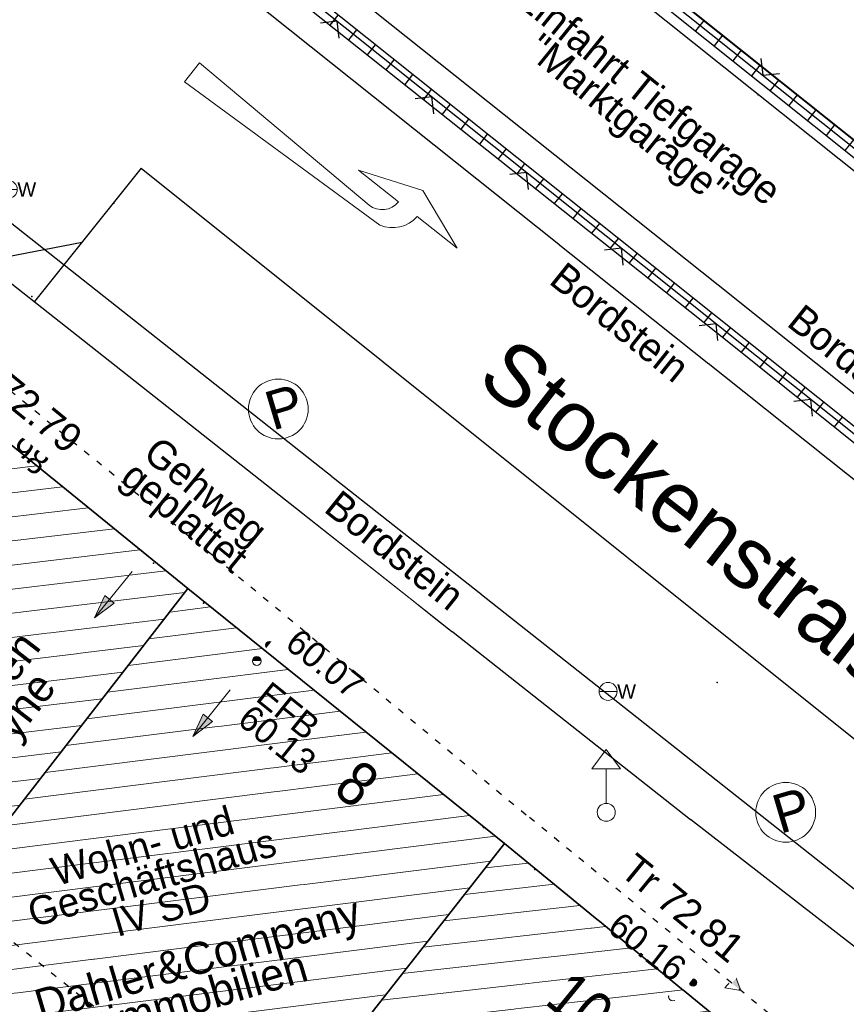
# Model space of a CAD drawing. Header units: metres. Extents: x 32365810 to 32367010, y 5620411 to 5622366.
# Tile 68 of 198: x 32366152 to 32366165, y 5622021 to 5622037. Entities that reach past the tile are written whole.
import ezdxf

# ---------------------------------------------------------------- set-up
doc = ezdxf.new("R2010")
doc.units = ezdxf.units.M
for name, pattern in [('1000.100', [0]), ('1000.110', [0]), ('1000.196', [0.225, 0.075, -0.15]), ('1000.210', [0]), ('1000.300', [0]), ('1600.1047', [0]), ('1600.2028', [0]), ('1600.2505', [0]), ('1600.25101', [0])]:
    doc.linetypes.add(name, pattern=pattern)
doc.layers.get('0').update_dxf_attribs({"color": 1, "linetype": 'CONTINUOUS'})
for name, color, linetype in [('Beschriftung Gebäude', 7, 'CONTINUOUS'), ('Beschriftung Topographie', 7, 'CONTINUOUS'), ('EFB-_ Dachhöhen Bestandsgebäude (NHN)', 7, 'CONTINUOUS'), ('Fahrbahnmarkierung', 7, 'CONTINUOUS'), ('Flurstücke_Grenzpunkte', 11, 'CONTINUOUS'), ('Gebäude', 31, 'CONTINUOUS'), ('Höhen_ gemessen (NHN)', 7, 'CONTINUOUS'), ('Lagebezeichnungen', 12, 'CONTINUOUS'), ('Leitungen Kanalbestand (AMT 66)', 7, 'CONTINUOUS'), ('Siedlungsflächen - Bauwerke u. Einrichtungen', 51, 'CONTINUOUS'), ('Symbole Topographie', 7, 'CONTINUOUS'), ('Topographie_ örtl. Aufnahme', 7, 'CONTINUOUS'), ('Wasserleitung', 7, 'CONTINUOUS')]:
    doc.layers.add(name, color=color, linetype=linetype)
doc.styles.add('Arial', font='Arial.ttf')
doc.styles.add('Beschriftung schwarz_ Stift 0.25', font='Century Gothic.ttf')
doc.styles.add('Beschriftung Topographie_ blau', font='Century Gothic.ttf')
doc.styles.add('Dachhöhe NHN_ Bestand_ gemessen', font='Century Gothic.ttf')
doc.styles.add('Dachhöhe NHN_ Bestand_ gemessen_ schwarz', font='Century Gothic.ttf')
doc.styles.add('Hausnummern NRW', font='Arial.ttf', dxfattribs={"width": 0.85})
doc.styles.add('Höhe NHN_ gemessen_ blau', font='Century Gothic.ttf')
doc.styles.add('Name - Bauwerken u. Einrichtungen - F 10', font='Arial.ttf')

# ---------------------------------------------------------------- blocks, each defined once
blk = doc.blocks.new('S1000.360')
at = {"lineweight": -2}
blk.add_hatch(color=0, dxfattribs=at).paths.add_polyline_path([(0, 0.25), (0.05, 0.05), (-0.05, 0.05)], flags=0)
at = {"color": 0, "lineweight": -2}
for p, q in [((-0.05, 0.05), (0, 0.25)), ((0, 0.25), (0.05, 0.05)), ((0, 0.25), (0, -0.25)), ((0.05, 0.05), (-0.05, 0.05))]:
    blk.add_line(p, q, dxfattribs=at)
blk = doc.blocks.new('S1000.319')
at = {"color": 0, "lineweight": -2}
blk.add_circle((0, 0), 0.5, dxfattribs=at)
at = {"color": 0, "lineweight": -2, "insert": (-0.19717, -0.320478), "char_height": 0.65, "attachment_point": 7, "line_spacing_factor": 0.69, "style": 'Arial'}
blk.add_mtext('P', dxfattribs=at)
blk = doc.blocks.new('S1000.549', base_point=(-0.2, 0))
at = {"color": 0, "lineweight": -2}
blk.add_line((-0.45, 0), (0.05, 0), dxfattribs=at)
blk.add_circle((-0.2, 0), 0.25, dxfattribs=at)
at = {"color": 0, "lineweight": -2, "insert": (0.05246, -0.199999), "char_height": 0.4, "attachment_point": 7, "line_spacing_factor": 0.69, "style": 'Arial'}
blk.add_mtext('W', dxfattribs=at)
blk = doc.blocks.new('S1000.460', base_point=(0, -0.375))
at = {"color": 0, "lineweight": -2}
for p, q in [((-0.2, 0.23), (0, 0.5)), ((0, 0.5), (0.2, 0.23)), ((0.2, 0.23), (-0.2, 0.23)), ((0, -0.25), (0, 0.23))]:
    blk.add_line(p, q, dxfattribs=at)
blk.add_circle((0, -0.375), 0.125, dxfattribs=at)
blk = doc.blocks.new('S1000.211', base_point=(0, -0.02))
at = {"color": 0, "lineweight": -2}
for p, q in [((0.07, 0.025), (0.175, 0.065)), ((0.175, 0.065), (0.28, 0.025)), ((0.155, 0.025), (0.07, 0.025)), ((0.28, 0.025), (0.195, 0.025)), ((-0.25, -0.04), (-0.25, 0)), ((-0.25, 0), (0.12, -0.01)), ((0.155, -0.025), (-0.25, -0.04))]:
    blk.add_line(p, q, dxfattribs=at)
for centre, radius, start, end in [((0.12, 0.025), 0.035, 270, 360), ((0.140078, 0.027937), 0.055, 285.741655, 356.938728)]:
    blk.add_arc(centre, radius, start, end, dxfattribs=at)
blk = doc.blocks.new('S1000.114', base_point=(0, 0.366025))
at = {"lineweight": -2}
blk.add_hatch(color=0, dxfattribs=at).paths.add_polyline_path([(-0.5, -0.5), (0, 0.366026), (0, -0.5)], flags=0)
at = {"color": 0, "lineweight": -2}
for p, q in [((0, 0.366026), (-0.5, -0.5)), ((0.5, -0.5), (0, 0.366026)), ((-0.5, -0.5), (0, -0.5)), ((0, -0.5), (0.5, -0.5))]:
    blk.add_line(p, q, dxfattribs=at)
blk = doc.blocks.new('S1000.15')
at = {"color": 0, "lineweight": -2}
for p, q in [((-0.5, 0.05), (-0.485, 0.1)), ((0.495, 0.05), (-0.5, 0.05)), ((-0.5, -0.05), (-0.5, 0)), ((-0.5, 0), (0.5, 0)), ((-0.485, 0.1), (0.49, 0.1)), ((-0.475, 0.15), (-0.455, 0.2)), ((0.475, 0.15), (-0.475, 0.15)), ((-0.455, 0.2), (0.455, 0.2)), ((-0.43, 0.25), (-0.4, 0.3)), ((0.43, 0.25), (-0.43, 0.25)), ((-0.4, 0.3), (0.395, 0.3)), ((-0.355, 0.35), (-0.295, 0.4)), ((0.36, 0.35), (-0.355, 0.35)), ((-0.295, 0.4), (0.3, 0.4)), ((0.22, 0.45), (-0.215, 0.45)), ((0.3, 0.4), (0.22, 0.45)), ((0.395, 0.3), (0.36, 0.35)), ((0.455, 0.2), (0.43, 0.25)), ((0.49, 0.1), (0.475, 0.15)), ((0.5, 0), (0.495, 0.05)), ((0.495, -0.05), (-0.5, -0.05)), ((-0.475, -0.15), (-0.49, -0.1)), ((-0.49, -0.1), (0.485, -0.1)), ((0.475, -0.15), (-0.475, -0.15)), ((-0.43, -0.25), (-0.455, -0.2)), ((-0.455, -0.2), (0.46, -0.2)), ((0.425, -0.25), (-0.43, -0.25)), ((-0.355, -0.35), (-0.4, -0.3)), ((-0.4, -0.3), (0.395, -0.3)), ((0.345, -0.35), (-0.355, -0.35)), ((-0.205, -0.45), (-0.29, -0.4)), ((-0.29, -0.4), (0.285, -0.4)), ((0.2, -0.45), (-0.205, -0.45)), ((0.285, -0.4), (0.345, -0.35)), ((0.395, -0.3), (0.425, -0.25)), ((0.46, -0.2), (0.475, -0.15)), ((0.485, -0.1), (0.495, -0.05))]:
    blk.add_line(p, q, dxfattribs=at)
blk.add_circle((0, 0), 0.5, dxfattribs=at)
blk = doc.blocks.new('S1000.400')
at = {"lineweight": -2}
blk.add_hatch(color=0, dxfattribs=at).paths.add_polyline_path([(-0.49, 0), (0.49, 0), (0.479292, -0.101877), (0.447637, -0.199301), (0.396418, -0.288015), (0.327874, -0.364141), (0.245, -0.424352), (0.151418, -0.466018), (0.051219, -0.487316), (-0.051219, -0.487316), (-0.151418, -0.466018), (-0.245, -0.424352), (-0.327874, -0.364141), (-0.396418, -0.288015), (-0.447637, -0.199301), (-0.479292, -0.101877)], flags=0)
at = {"color": 0, "lineweight": -2}
blk.add_circle((0, 0), 0.5, dxfattribs=at)
for start, end in [(0, 180), (180, 0)]:
    blk.add_arc((0, 0), 0.49, start, end, dxfattribs=at)
blk = doc.blocks.new('O852')
at = {"layer": 'Flurstücke_Grenzpunkte', "color": 7, "linetype": '1600.2028', "lineweight": 35}
for p, q in [((32366154.579, 5622027.855), (32366147.17, 5622018.316)), ((32366159.543, 5622023.858), (32366154.579, 5622027.855)), ((32366152.115, 5622014.411), (32366159.543, 5622023.858))]:
    blk.add_line(p, q, dxfattribs=at)
blk = doc.blocks.new('O1205')
at = {"layer": 'Flurstücke_Grenzpunkte', "color": 7, "linetype": '1600.2028', "lineweight": 35}
for p in [(32366152.115, 5622014.411), (32366164.874, 5622019.49)]:
    blk.add_line(p, (32366159.543, 5622023.858), dxfattribs=at)
blk = doc.blocks.new('O1462')
at = {"layer": 'Flurstücke_Grenzpunkte', "color": 7, "linetype": '1600.2028', "lineweight": 35}
for p, q in [((32366148.665, 5622032.663), (32366154.579, 5622027.855)), ((32366159.543, 5622023.858), (32366154.579, 5622027.855)), ((32366164.874, 5622019.49), (32366159.543, 5622023.858))]:
    blk.add_line(p, q, dxfattribs=at)
blk = doc.blocks.new('O1881')
at = {"layer": 'Flurstücke_Grenzpunkte', "color": 7, "linetype": '1600.2028', "lineweight": 35}
for p, q in [((32366148.665, 5622032.663), (32366154.579, 5622027.855)), ((32366154.579, 5622027.855), (32366147.17, 5622018.316))]:
    blk.add_line(p, q, dxfattribs=at)
blk = doc.blocks.new('Senkrechter Strich')
at = {"color": 0, "lineweight": -2}
blk.add_line((0, 0.5), (0, -0.5), dxfattribs=at)
blk = doc.blocks.new('O3476')
at = {"layer": 'Siedlungsflächen - Bauwerke u. Einrichtungen', "color": 7, "linetype": '1600.25101', "lineweight": 18}
for p, q in [((32366150.412, 5622041.88), (32366152.69, 5622044.706)), ((32366152.69, 5622044.706), (32366169.707699, 5622031.144947, 60.083901))]:
    blk.add_line(p, q, dxfattribs=at)
at = {"layer": 'Siedlungsflächen - Bauwerke u. Einrichtungen', "color": 7, "lineweight": 18, "xscale": 0.55, "yscale": 0.55, "zscale": 0.55}
for p, rotation in [((32366152.503038, 5622044.471383), 321.449382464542), ((32366152.923566, 5622044.517726), 231.128187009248), ((32366150.645566, 5622041.691726), 51.128187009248), ((32366169.520738, 5622030.910329, 60.083901), 141.449382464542)]:
    blk.add_blockref('Senkrechter Strich', p, dxfattribs=dict(at, rotation=rotation))
blk = doc.blocks.new('O2348')
at = {"layer": 'Gebäude', "color": 7, "linetype": '1600.2505', "lineweight": 18}
for p, q in [((32366148.665, 5622032.663), (32366141.122, 5622023.061)), ((32366154.579, 5622027.855), (32366148.665, 5622032.663)), ((32366147.17, 5622018.316), (32366154.579, 5622027.855)), ((32366141.122, 5622023.061), (32366147.17, 5622018.316))]:
    blk.add_line(p, q, dxfattribs=at)
at = {"layer": 'Lagebezeichnungen', "color": 7, "lineweight": 18, "insert": (32366150.905495, 5622029.407721), "char_height": 0.7, "attachment_point": 8, "rotation": 320.8920308, "line_spacing_factor": 0.69, "style": 'Hausnummern NRW', "bg_fill": 2}
blk.add_mtext('6', dxfattribs=at)
blk = doc.blocks.new('O2566')
at = {"layer": 'Gebäude', "color": 7, "linetype": '1600.2505', "lineweight": 18}
for p, q in [((32366159.543, 5622023.858), (32366152.115, 5622014.411)), ((32366164.874, 5622019.49), (32366159.543, 5622023.858)), ((32366164.874, 5622019.49), (32366157.385, 5622010.089)), ((32366157.385, 5622010.089), (32366152.115, 5622014.411))]:
    blk.add_line(p, q, dxfattribs=at)
at = {"layer": 'Lagebezeichnungen', "color": 7, "lineweight": 18, "insert": (32366160.503787, 5622021.063109), "char_height": 0.7, "attachment_point": 8, "rotation": 320.6859819, "line_spacing_factor": 0.69, "style": 'Hausnummern NRW', "bg_fill": 2}
blk.add_mtext('10', dxfattribs=at)
blk = doc.blocks.new('O3043')
at = {"layer": 'Gebäude', "color": 7, "linetype": '1600.2505', "lineweight": 18}
for p, q in [((32366147.17, 5622018.316), (32366154.579, 5622027.855)), ((32366159.543, 5622023.858), (32366154.579, 5622027.855)), ((32366159.543, 5622023.858), (32366152.115, 5622014.411)), ((32366147.17, 5622018.316), (32366152.115, 5622014.411))]:
    blk.add_line(p, q, dxfattribs=at)
at = {"layer": 'Lagebezeichnungen', "color": 7, "lineweight": 18, "insert": (32366157.008022, 5622024.517542), "char_height": 0.7, "attachment_point": 8, "rotation": 321.1340182, "line_spacing_factor": 0.69, "style": 'Hausnummern NRW', "bg_fill": 2}
blk.add_mtext('8', dxfattribs=at)
blk = doc.blocks.new('*X997')
at = {"color": 142, "linetype": '1000.100', "lineweight": 25, "true_color": 0x0087cd}
for p, q in [((32366162.667915, 5622036.76293), (32366162.536625, 5622036.59818)), ((32366162.960914, 5622036.529101), (32366162.829379, 5622036.364043)), ((32366163.253915, 5622036.295272), (32366163.122133, 5622036.129905)), ((32366163.546915, 5622036.061443), (32366163.414887, 5622035.895766)), ((32366163.839915, 5622035.827614), (32366163.70764, 5622035.661629)), ((32366164.132915, 5622035.593784), (32366164.000394, 5622035.427491)), ((32366164.425915, 5622035.359955), (32366164.293148, 5622035.193352)), ((32366164.718916, 5622035.126126), (32366164.585903, 5622034.959215)), ((32366165.011915, 5622034.892297), (32366164.878657, 5622034.725076))]:
    blk.add_line(p, q, dxfattribs=at)
blk = doc.blocks.new('*X1018')
at = {"color": 142, "linetype": '1000.100', "lineweight": 25, "true_color": 0x0087cd}
for p, q in [((32366156.811052, 5622036.68844), (32366156.937357, 5622036.846687)), ((32366157.104122, 5622036.455414), (32366157.230054, 5622036.613196)), ((32366157.397191, 5622036.222388), (32366157.522752, 5622036.379704)), ((32366157.69026, 5622035.989361), (32366157.815451, 5622036.146212)), ((32366157.983329, 5622035.756335), (32366158.108148, 5622035.912721)), ((32366158.276398, 5622035.523308), (32366158.400846, 5622035.67923)), ((32366158.569467, 5622035.290281), (32366158.693544, 5622035.445737)), ((32366158.862537, 5622035.057255), (32366158.986242, 5622035.212246)), ((32366159.155606, 5622034.824228), (32366159.27894, 5622034.978754)), ((32366159.448674, 5622034.591201), (32366159.571637, 5622034.745263)), ((32366159.741743, 5622034.358175), (32366159.864335, 5622034.51177)), ((32366160.034812, 5622034.125147), (32366160.157033, 5622034.278278)), ((32366160.327881, 5622033.892121), (32366160.44973, 5622034.044787)), ((32366160.620951, 5622033.659095), (32366160.742428, 5622033.811295)), ((32366160.914019, 5622033.426067), (32366161.035126, 5622033.577803)), ((32366161.207088, 5622033.193041), (32366161.327823, 5622033.344311)), ((32366161.500157, 5622032.960014), (32366161.620521, 5622033.110819)), ((32366161.793226, 5622032.726987), (32366161.913219, 5622032.877327)), ((32366162.086295, 5622032.49396), (32366162.205917, 5622032.643836)), ((32366162.379363, 5622032.260934), (32366162.498614, 5622032.410343)), ((32366162.672432, 5622032.027906), (32366162.791312, 5622032.176851)), ((32366162.965501, 5622031.794879), (32366163.084009, 5622031.943359)), ((32366163.25783, 5622031.560925), (32366163.376707, 5622031.709868)), ((32366163.549808, 5622031.326531), (32366163.669405, 5622031.476375)), ((32366163.841786, 5622031.092138), (32366163.962102, 5622031.242883)), ((32366164.133763, 5622030.857744), (32366164.2548, 5622031.009391)), ((32366164.425741, 5622030.623349), (32366164.547498, 5622030.775899)), ((32366164.717719, 5622030.388956), (32366164.840195, 5622030.542406))]:
    blk.add_line(p, q, dxfattribs=at)
blk = doc.blocks.new('*X1142')
at = {"color": 253, "linetype": '1600.1047', "lineweight": 18, "true_color": 0xb2b2b2}
for p, q in [((32366148.970682, 5622032.414485), (32366148.417595, 5622032.348062)), ((32366149.375464, 5622032.085403), (32366148.089984, 5622031.931023)), ((32366149.780246, 5622031.75632), (32366147.762372, 5622031.513984)), ((32366150.185028, 5622031.427238), (32366147.434761, 5622031.096944)), ((32366150.58981, 5622031.098156), (32366147.107149, 5622030.679905)), ((32366150.994592, 5622030.769074), (32366146.779537, 5622030.262866)), ((32366151.399374, 5622030.439992), (32366146.451926, 5622029.845827)), ((32366151.804156, 5622030.110909), (32366146.124314, 5622029.428788)), ((32366152.208938, 5622029.781827), (32366145.796703, 5622029.011749)), ((32366152.613721, 5622029.452745), (32366145.469091, 5622028.594709)), ((32366153.018503, 5622029.123663), (32366145.14148, 5622028.17767)), ((32366153.423285, 5622028.79458), (32366144.813868, 5622027.760631)), ((32366153.828067, 5622028.465498), (32366144.486256, 5622027.343592)), ((32366154.232849, 5622028.136416), (32366144.158645, 5622026.926553)), ((32366154.532137, 5622027.794664), (32366143.831033, 5622026.509513)), ((32366154.2086, 5622027.378115), (32366143.503422, 5622026.092474)), ((32366153.885063, 5622026.961565), (32366143.17581, 5622025.675435)), ((32366153.561527, 5622026.545015), (32366142.848198, 5622025.258396)), ((32366153.23799, 5622026.128465), (32366142.520587, 5622024.841357)), ((32366152.914453, 5622025.711915), (32366142.192975, 5622024.424318)), ((32366152.590916, 5622025.295366), (32366141.865364, 5622024.007278)), ((32366152.267379, 5622024.878816), (32366141.537752, 5622023.590239)), ((32366151.943843, 5622024.462266), (32366141.21014, 5622023.1732)), ((32366151.620306, 5622024.045716), (32366141.427178, 5622022.821571)), ((32366151.296769, 5622023.629166), (32366141.84468, 5622022.494016)), ((32366150.973232, 5622023.212617), (32366142.262183, 5622022.166461)), ((32366150.649695, 5622022.796067), (32366142.679686, 5622021.838907)), ((32366150.326159, 5622022.379517), (32366143.097188, 5622021.511352)), ((32366150.002622, 5622021.962967), (32366143.514691, 5622021.183798)), ((32366149.679085, 5622021.546417), (32366143.932194, 5622020.856243)), ((32366149.355548, 5622021.129867), (32366144.349696, 5622020.528689)), ((32366149.032011, 5622020.713318), (32366144.767199, 5622020.201134)), ((32366148.708475, 5622020.296768), (32366145.184701, 5622019.87358)), ((32366148.384938, 5622019.880218), (32366145.602204, 5622019.546025)), ((32366148.061401, 5622019.463668), (32366146.019707, 5622019.218471)), ((32366147.737864, 5622019.047118), (32366146.437209, 5622018.890916)), ((32366147.414327, 5622018.630569), (32366146.854712, 5622018.563361))]:
    blk.add_line(p, q, dxfattribs=at)
blk = doc.blocks.new('*X1203')
at = {"color": 253, "linetype": '1600.1047', "lineweight": 18, "true_color": 0xb2b2b2}
for p, q in [((32366159.914699, 5622023.553445), (32366159.243818, 5622023.477498)), ((32366160.319385, 5622023.221862), (32366158.918086, 5622023.063228)), ((32366160.724071, 5622022.89028), (32366158.592353, 5622022.648959)), ((32366161.128757, 5622022.558697), (32366158.266621, 5622022.234689)), ((32366161.533442, 5622022.227114), (32366157.940888, 5622021.820419)), ((32366161.938128, 5622021.895531), (32366157.615155, 5622021.406149)), ((32366162.342814, 5622021.563948), (32366157.289423, 5622020.99188)), ((32366162.7475, 5622021.232366), (32366156.96369, 5622020.57761)), ((32366163.152186, 5622020.900783), (32366156.637958, 5622020.16334)), ((32366163.556872, 5622020.5692), (32366156.312225, 5622019.74907)), ((32366163.961558, 5622020.237617), (32366155.986492, 5622019.334801)), ((32366164.366244, 5622019.906035), (32366155.66076, 5622018.920531)), ((32366164.770929, 5622019.574452), (32366155.335027, 5622018.506261)), ((32366164.627721, 5622019.180845), (32366155.009295, 5622018.091991)), ((32366164.297283, 5622018.766042), (32366154.683562, 5622017.677721)), ((32366163.966844, 5622018.35124), (32366154.35783, 5622017.263452)), ((32366163.636405, 5622017.936437), (32366154.032097, 5622016.849182)), ((32366163.305966, 5622017.521634), (32366153.706364, 5622016.434912)), ((32366162.975527, 5622017.106832), (32366153.380632, 5622016.020642)), ((32366162.645088, 5622016.692029), (32366153.054899, 5622015.606373)), ((32366162.314649, 5622016.277227), (32366152.729167, 5622015.192103)), ((32366161.98421, 5622015.862424), (32366152.403434, 5622014.777833)), ((32366161.653771, 5622015.447622), (32366152.161302, 5622014.373027)), ((32366161.323332, 5622015.032819), (32366152.56566, 5622014.041407)), ((32366160.992893, 5622014.618017), (32366152.970018, 5622013.709788)), ((32366160.662454, 5622014.203214), (32366153.374377, 5622013.378168)), ((32366160.332015, 5622013.788412), (32366153.778735, 5622013.046548)), ((32366160.001577, 5622013.373609), (32366154.183093, 5622012.714928)), ((32366159.671138, 5622012.958806), (32366154.587452, 5622012.383308)), ((32366159.340699, 5622012.544004), (32366154.99181, 5622012.051688)), ((32366159.01026, 5622012.129201), (32366155.396168, 5622011.720068)), ((32366158.679821, 5622011.714399), (32366155.800527, 5622011.388448)), ((32366158.349382, 5622011.299596), (32366156.204885, 5622011.056829)), ((32366158.018943, 5622010.884794), (32366156.609243, 5622010.725209)), ((32366157.688504, 5622010.469991), (32366157.013602, 5622010.393589))]:
    blk.add_line(p, q, dxfattribs=at)
blk = doc.blocks.new('*X1346')
at = {"color": 253, "linetype": '1600.1047', "lineweight": 18, "true_color": 0xb2b2b2}
for p, q in [((32366154.934563, 5622027.568702), (32366154.294111, 5622027.488209)), ((32366155.340578, 5622027.24178), (32366153.968799, 5622027.069374)), ((32366155.746592, 5622026.914858), (32366153.643487, 5622026.650539)), ((32366156.152607, 5622026.587936), (32366153.318175, 5622026.231703)), ((32366156.558622, 5622026.261014), (32366152.992863, 5622025.812868)), ((32366156.964636, 5622025.934092), (32366152.667551, 5622025.394032)), ((32366157.370651, 5622025.60717), (32366152.342239, 5622024.975197)), ((32366157.776666, 5622025.280248), (32366152.016927, 5622024.556362)), ((32366158.18268, 5622024.953326), (32366151.691615, 5622024.137526)), ((32366158.588695, 5622024.626404), (32366151.366303, 5622023.718691)), ((32366158.99471, 5622024.299482), (32366151.040991, 5622023.299855)), ((32366159.400724, 5622023.97256), (32366150.715679, 5622022.88102)), ((32366159.328793, 5622023.58557), (32366150.390367, 5622022.462184)), ((32366158.999031, 5622023.166175), (32366150.065055, 5622022.043349)), ((32366158.669268, 5622022.74678), (32366149.739743, 5622021.624514)), ((32366158.339506, 5622022.327385), (32366149.414431, 5622021.205678)), ((32366158.009744, 5622021.907991), (32366149.089119, 5622020.786843)), ((32366157.679982, 5622021.488596), (32366148.763807, 5622020.368007)), ((32366157.350219, 5622021.069201), (32366148.438495, 5622019.949172)), ((32366157.020457, 5622020.649806), (32366148.113183, 5622019.530337)), ((32366156.690695, 5622020.230412), (32366147.787871, 5622019.111501)), ((32366156.360933, 5622019.811017), (32366147.462559, 5622018.692666)), ((32366156.03117, 5622019.391622), (32366147.211572, 5622018.283171)), ((32366155.701408, 5622018.972228), (32366147.624466, 5622017.957114)), ((32366155.371646, 5622018.552833), (32366148.037361, 5622017.631057)), ((32366155.041884, 5622018.133438), (32366148.450255, 5622017.305)), ((32366154.712121, 5622017.714043), (32366148.86315, 5622016.978942)), ((32366154.382359, 5622017.294649), (32366149.276045, 5622016.652885)), ((32366154.052597, 5622016.875254), (32366149.688939, 5622016.326828)), ((32366153.722835, 5622016.455859), (32366150.101834, 5622016.00077)), ((32366153.393072, 5622016.036465), (32366150.514728, 5622015.674713)), ((32366153.06331, 5622015.61707), (32366150.927623, 5622015.348656)), ((32366152.733548, 5622015.197675), (32366151.340517, 5622015.022598)), ((32366152.403786, 5622014.77828), (32366151.753412, 5622014.696541))]:
    blk.add_line(p, q, dxfattribs=at)
blk = doc.blocks.new('S1000.97')
at = {"color": 0, "lineweight": -2}
for p, q in [((-0.5, 0.5), (0, 0)), ((0, 0), (0.5, 0.5))]:
    blk.add_line(p, q, dxfattribs=at)

msp = doc.modelspace()

# ---------------------------------------------------------------- linework, layer by layer
at = {"layer": 'Fahrbahnmarkierung', "color": 7, "true_color": 0xffffff}
for p in [(32366153.420561, 5622033.896984, 59.913), (32366162.8782, 5622026.381268, 60.013), (32366162.8782, 5622026.381268, 60.013)]:
    msp.add_point(p, dxfattribs=at)
at = {"layer": 'Topographie_ örtl. Aufnahme', "color": 7, "true_color": 0xffffff}
for p in [(32366163.518147, 5622035.59553, 58.272), (32366152.134611, 5622032.436299, 59.82), (32366154.039153, 5622028.254718, 59.985), (32366154.826086, 5622027.625455, 60.054), (32366159.214103, 5622024.111551, 60.12), (32366160.016841, 5622023.45263, 60.143)]:
    msp.add_point(p, dxfattribs=at)

# ---------------------------------------------------------------- block references
at = {"layer": 'EFB-_ Dachhöhen Bestandsgebäude (NHN)', "color": 7, "lineweight": 9, "xscale": 0.1375, "yscale": 0.1375, "zscale": 0.1375, "rotation": 180.000420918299}
for p in [(32366155.658854, 5622026.720179, 60.131), (32366162.180429, 5622021.463778, 60.334)]:
    msp.add_blockref('S1000.400', p, dxfattribs=at)
at = {"layer": 'EFB-_ Dachhöhen Bestandsgebäude (NHN)', "color": 7, "lineweight": 18, "xscale": 0.25, "yscale": 0.25, "zscale": 0.25, "rotation": 230.670163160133}
msp.add_blockref('S1000.114', (32366163.246, 5622021.555, 72.81), dxfattribs=at)
at = {"layer": 'Fahrbahnmarkierung', "color": 7, "lineweight": 18, "xscale": 9.375, "yscale": 9.375, "zscale": 9.375, "rotation": 321.595386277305}
msp.add_blockref('S1000.211', (32366156.480182, 5622034.491502), dxfattribs=at)
at = {"layer": 'Höhen_ gemessen (NHN)', "color": 7, "lineweight": 18, "xscale": 0.1125, "yscale": 0.1125, "zscale": 0.1125}
for p in [(32366155.853111, 5622026.970444, 60.071), (32366162.499374, 5622021.679968, 60.164)]:
    msp.add_blockref('S1000.15', p, dxfattribs=at)
at = {"layer": 'Symbole Topographie', "color": 7, "lineweight": 18}
for name, p, xscale, yscale, zscale, rotation in [('S1000.319', (32366155.997553, 5622030.669939), 0.9375, 0.9375, 0.9375, 16.512267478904), ('S1000.360', (32366153.410086, 5622027.75931), 1.875, 1.875, 1.875, 140.879167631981), ('S1000.360', (32366154.94906, 5622025.902582), 1.875, 1.875, 1.875, 141.142990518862), ('S1000.319', (32366163.951835, 5622024.348062), 0.9375, 0.9375, 0.9375, 16.512226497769)]:
    msp.add_blockref(name, p, dxfattribs=dict(at, xscale=xscale, yscale=yscale, zscale=zscale, rotation=rotation))
at = {"layer": 'Symbole Topographie', "color": 7, "lineweight": 18, "xscale": 1.125, "yscale": 1.125, "zscale": 1.125}
msp.add_blockref('S1000.460', (32366161.137806, 5622024.348686, 60.096), dxfattribs=at)
at = {"layer": 'Wasserleitung', "color": 7, "lineweight": 18, "xscale": 0.5625, "yscale": 0.5625, "zscale": 0.5625}
for p in [(32366151.763392, 5622034.113296, 59.877), (32366161.16669, 5622026.244587, 59.976)]:
    msp.add_blockref('S1000.549', p, dxfattribs=at)

# ---------------------------------------------------------------- texts
at = {"layer": 'Beschriftung Gebäude', "color": 7, "lineweight": 25, "char_height": 0.5, "attachment_point": 8, "line_spacing_factor": 0.69, "style": 'Beschriftung schwarz_ Stift 0.25', "bg_fill": 2}
for s, insert, rotation in [('Schmuckladen\\PKann Heyne', (32366151.530651, 5622024.755036), 52.3331494), ('Dahler&Company\\Pimmobilien', (32366154.967937, 5622021.259175), 16.5122313)]:
    msp.add_mtext(s, dxfattribs=dict(at, insert=insert, rotation=rotation))
at = {"layer": 'Beschriftung Topographie', "color": 142, "lineweight": 25, "true_color": 0x0087cd, "insert": (32366157.679444, 5622028.276229), "char_height": 0.45, "attachment_point": 8, "rotation": 321.3072628, "line_spacing_factor": 0.69, "style": 'Beschriftung Topographie_ blau', "bg_fill": 2}
msp.add_mtext('Bordstein', dxfattribs=at)
at = {"layer": 'Höhen_ gemessen (NHN)', "color": 142, "lineweight": 25, "true_color": 0x0087cd, "char_height": 0.4, "line_spacing_factor": 0.69, "style": 'Höhe NHN_ gemessen_ blau', "bg_fill": 2}
for s, insert, attachment_point, rotation in [('59.98', (32366151.296635, 5622030.606602), 4, 320.6229563), ('60.07', (32366156.077969, 5622026.941761), 7, 321.3117099)]:
    msp.add_mtext(s, dxfattribs=dict(at, insert=insert, attachment_point=attachment_point, rotation=rotation))

# ---------------------------------------------------------------- next in the draw order: texts
at = {"layer": 'Beschriftung Topographie', "color": 142, "lineweight": 25, "true_color": 0x0087cd, "char_height": 0.45, "line_spacing_factor": 0.69, "style": 'Beschriftung Topographie_ blau', "bg_fill": 2}
for s, insert, attachment_point, rotation in [('Einfahrt Tiefgarage\\P"Marktgarage"', (32366161.59606, 5622035.366496), 5, 321.0092265), ('Gehweg\\Pgeplattet', (32366154.304509, 5622028.706288), 8, 320.6230813)]:
    msp.add_mtext(s, dxfattribs=dict(at, insert=insert, attachment_point=attachment_point, rotation=rotation))
at = {"layer": 'EFB-_ Dachhöhen Bestandsgebäude (NHN)', "color": 7, "lineweight": 25, "char_height": 0.45, "line_spacing_factor": 0.69, "style": 'Dachhöhe NHN_ Bestand_ gemessen_ schwarz', "bg_fill": 2}
for s, insert, attachment_point, rotation in [('Tr 72.79', (32366151.084696, 5622031.534339, 72.79), 4, 320.8892655), ('Wohn- und\\PGeschäftshaus\\PIV SD', (32366154.015398, 5622023.324552), 5, 16.5123575)]:
    msp.add_mtext(s, dxfattribs=dict(at, insert=insert, attachment_point=attachment_point, rotation=rotation))
at = {"layer": 'EFB-_ Dachhöhen Bestandsgebäude (NHN)', "color": 142, "lineweight": 25, "true_color": 0x0087cd, "insert": (32366155.874708, 5622026.422486), "char_height": 0.4, "attachment_point": 1, "rotation": 321.1493821, "line_spacing_factor": 0.69, "style": 'Dachhöhe NHN_ Bestand_ gemessen', "bg_fill": 2}
msp.add_mtext('EFB\\P60.13', dxfattribs=at)
at = {"layer": 'Höhen_ gemessen (NHN)', "color": 142, "lineweight": 25, "true_color": 0x0087cd, "insert": (32366162.310509, 5622021.830784), "char_height": 0.4, "attachment_point": 6, "rotation": 322.1034332, "line_spacing_factor": 0.69, "style": 'Höhe NHN_ gemessen_ blau', "bg_fill": 2}
msp.add_mtext('60.16', dxfattribs=at)
at = {"layer": 'Lagebezeichnungen', "color": 7, "lineweight": 18, "insert": (32366159.073086, 5622031.08045), "char_height": 0.95, "attachment_point": 7, "rotation": 322.1617001, "line_spacing_factor": 0.69, "style": 'Name - Bauwerken u. Einrichtungen - F 10', "bg_fill": 2}
msp.add_mtext('Stockenstraße', dxfattribs=at)

# ---------------------------------------------------------------- next in the draw order: block references
at = {"layer": 'Flurstücke_Grenzpunkte', "color": 7, "true_color": 0xffffff}
msp.add_blockref('O852', (0, 0), dxfattribs=at)

# ---------------------------------------------------------------- next in the draw order: texts
at = {"layer": 'Beschriftung Topographie', "color": 142, "lineweight": 25, "true_color": 0x0087cd, "char_height": 0.45, "attachment_point": 8, "line_spacing_factor": 0.69, "style": 'Beschriftung Topographie_ blau', "bg_fill": 2}
for insert, rotation in [((32366161.208668, 5622031.85038), 321.3007843), ((32366164.937504, 5622031.189637), 321.3078354)]:
    msp.add_mtext('Bordstein', dxfattribs=dict(at, insert=insert, rotation=rotation))
at = {"layer": 'EFB-_ Dachhöhen Bestandsgebäude (NHN)', "color": 7, "lineweight": 25, "insert": (32366163.056231, 5622021.960116, 72.81), "char_height": 0.45, "attachment_point": 9, "rotation": 320.6701429, "line_spacing_factor": 0.69, "style": 'Dachhöhe NHN_ Bestand_ gemessen_ schwarz', "bg_fill": 2}
msp.add_mtext('Tr 72.81', dxfattribs=at)

# ---------------------------------------------------------------- next in the draw order: block references
at = {"layer": 'Flurstücke_Grenzpunkte', "color": 7, "true_color": 0xffffff}
msp.add_blockref('O1205', (0, 0), dxfattribs=at)

# ---------------------------------------------------------------- next in the draw order: block references
msp.add_blockref('O1462', (0, 0), dxfattribs=at)

# ---------------------------------------------------------------- next in the draw order: linework, layer by layer
at = {"layer": 'Fahrbahnmarkierung', "color": 253, "linetype": '1000.210', "lineweight": 25, "true_color": 0x999999}
msp.add_line((32366151.372108, 5622032.987378), (32366152.921582, 5622033.288116), dxfattribs=at)
at = {"layer": 'Topographie_ örtl. Aufnahme', "color": 142, "linetype": '1000.100', "lineweight": 25, "true_color": 0x0087cd}
for p, q in [((32366156.870032, 5622037.412108, 57.649), (32366162.892, 5622032.616234, 58.433)), ((32366162.892, 5622032.616234, 58.433), (32366167.73259, 5622028.750805, 59.059131))]:
    msp.add_line(p, q, dxfattribs=at)

# ---------------------------------------------------------------- next in the draw order: block references
at = {"layer": 'Flurstücke_Grenzpunkte', "color": 7, "true_color": 0xffffff}
msp.add_blockref('O1881', (0, 0), dxfattribs=at)
at = {"layer": 'Topographie_ örtl. Aufnahme', "color": 7, "lineweight": 25, "xscale": 0.375, "yscale": 0.375, "zscale": 0.375}
for p, rotation in [((32366156.920317, 5622036.74757, 60.363747), 141.394418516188), ((32366163.590847, 5622035.902305, 60.275696), 321.394190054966), ((32366158.405091, 5622035.562054, 60.35581), 141.394418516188), ((32366159.889864, 5622034.376538, 60.347873), 141.394418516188), ((32366161.374638, 5622033.191022, 60.339937), 141.394418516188), ((32366162.859411, 5622032.005507, 60.332), 141.394418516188), ((32366164.344184, 5622030.819991, 60.324063), 141.394418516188)]:
    msp.add_blockref('S1000.97', p, dxfattribs=dict(at, rotation=rotation))

# ---------------------------------------------------------------- next in the draw order: block references
at = {"layer": 'Siedlungsflächen - Bauwerke u. Einrichtungen', "color": 7, "true_color": 0xffffff}
msp.add_blockref('O3476', (0, 0), dxfattribs=at)

# ---------------------------------------------------------------- next in the draw order: block references
at = {"layer": 'Gebäude', "color": 7, "true_color": 0xffffff}
msp.add_blockref('O2348', (0, 0), dxfattribs=at)

# ---------------------------------------------------------------- next in the draw order: linework, layer by layer
at = {"layer": 'EFB-_ Dachhöhen Bestandsgebäude (NHN)', "color": 7, "linetype": '1000.196', "lineweight": 25}
msp.add_line((32366149.076154, 5622033.168731), (32366154.990154, 5622028.360731), dxfattribs=at)
at = {"layer": 'Fahrbahnmarkierung', "color": 253, "linetype": '1000.210', "lineweight": 25, "true_color": 0x999999}
msp.add_line((32366153.845799, 5622034.443425), (32366152.173825, 5622032.353389), dxfattribs=at)
at = {"layer": 'Topographie_ örtl. Aufnahme', "color": 142, "linetype": '1000.100', "lineweight": 25, "true_color": 0x0087cd}
for p, q in [((32366169.463593, 5622030.849051, 59.005196), (32366152.624222, 5622044.308504)), ((32366150.362867, 5622041.815422, 60.057), (32366163.059755, 5622031.719925, 60.146)), ((32366165.769531, 5622028.963494, 60.053), (32366153.036839, 5622039.113485, 59.921))]:
    msp.add_line(p, q, dxfattribs=at)

# ---------------------------------------------------------------- next in the draw order: block references
at = {"layer": 'Gebäude', "color": 7, "true_color": 0xffffff}
msp.add_blockref('O2566', (0, 0), dxfattribs=at)

# ---------------------------------------------------------------- next in the draw order: linework, layer by layer
at = {"layer": 'EFB-_ Dachhöhen Bestandsgebäude (NHN)', "color": 7, "linetype": '1000.196', "lineweight": 25}
msp.add_line((32366165.232404, 5622019.927422), (32366159.901404, 5622024.295422), dxfattribs=at)
at = {"layer": 'Topographie_ örtl. Aufnahme', "color": 142, "linetype": '1000.100', "lineweight": 25, "true_color": 0x0087cd}
for p, q in [((32366163.059755, 5622031.719925, 60.146), (32366175.520248, 5622021.717016, 60.255)), ((32366165.629921, 5622021.773085, 59.999), (32366162.456908, 5622024.234135, 59.972))]:
    msp.add_line(p, q, dxfattribs=at)

# ---------------------------------------------------------------- next in the draw order: block references
at = {"layer": 'Gebäude', "color": 7, "true_color": 0xffffff}
msp.add_blockref('O3043', (0, 0), dxfattribs=at)

# ---------------------------------------------------------------- next in the draw order: linework, layer by layer
at = {"layer": 'EFB-_ Dachhöhen Bestandsgebäude (NHN)', "color": 7, "linetype": '1000.196', "lineweight": 25}
for p, q in [((32366154.990154, 5622028.360731), (32366159.901404, 5622024.295422)), ((32366150.8745, 5622023.0855), (32366155.829, 5622019.1345))]:
    msp.add_line(p, q, dxfattribs=at)
at = {"layer": 'Fahrbahnmarkierung', "color": 253, "linetype": '1000.210', "lineweight": 25, "true_color": 0x999999}
msp.add_line((32366153.845799, 5622034.443425), (32366167.953588, 5622023.157566), dxfattribs=at)
at = {"layer": 'Leitungen Kanalbestand (AMT 66)', "color": 200, "linetype": '1000.300', "lineweight": 25, "true_color": 0xd600ff}
msp.add_line((32366181.129, 5622010.434, 60.3), (32366150.212, 5622034.838, 59.87), dxfattribs=at)
at = {"layer": 'Topographie_ örtl. Aufnahme', "color": 142, "linetype": '1000.100', "lineweight": 25, "true_color": 0x0087cd}
for p, q in [((32366177.49175, 5622024.932899, 60.18), (32366152.705554, 5622044.713479, 59.874)), ((32366152.72618, 5622044.444326, 60.38), (32366177.731141, 5622024.445915, 60.125)), ((32366175.697993, 5622021.880902, 60.24), (32366150.673196, 5622041.843856, 60.394)), ((32366150.904189, 5622033.355705, 59.815), (32366162.456908, 5622024.234135, 59.976))]:
    msp.add_line(p, q, dxfattribs=at)
at = {"layer": 'Topographie_ örtl. Aufnahme', "color": 142, "linetype": '1000.110', "lineweight": 25, "true_color": 0x0087cd}
for p, q in [((32366152.71595, 5622044.585427, 60.387), (32366177.435281, 5622024.84814, 60.134)), ((32366175.206503, 5622022.146983, 60.266), (32366150.512319, 5622041.86403, 60.398))]:
    msp.add_line(p, q, dxfattribs=at)

# ---------------------------------------------------------------- next in the draw order: block references
at = {"layer": 'Gebäude', "color": 7, "true_color": 0xffffff}
for name in ['*X1142', '*X1346', '*X1203']:
    msp.add_blockref(name, (0, 0), dxfattribs=at)
at = {"layer": 'Topographie_ örtl. Aufnahme', "color": 7, "true_color": 0xffffff}
for name in ['*X997', '*X1018']:
    msp.add_blockref(name, (0, 0), dxfattribs=at)

doc.saveas('drawing.dxf')
